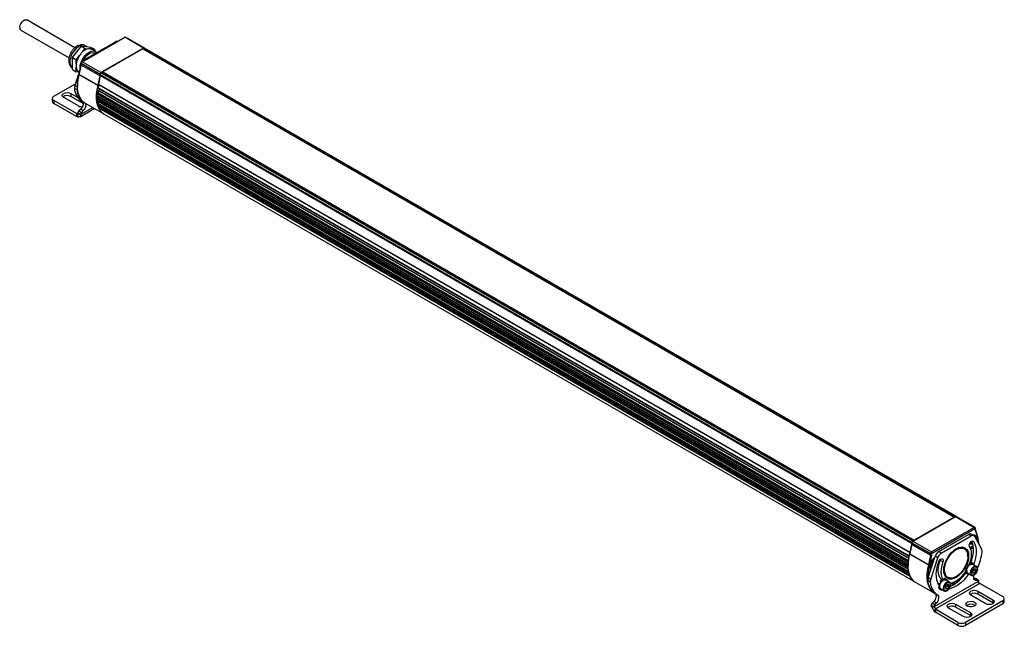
# Model space of a CAD drawing. Header units: millimetres. Extents: x 11 to 864, y 0 to 523.
# Tile 4 of 4: x 585 to 851, y 359 to 523. Entities that reach past the tile are written whole.
import ezdxf

# ---------------------------------------------------------------- set-up
doc = ezdxf.new("R2010")
doc.units = ezdxf.units.MM
doc.header["$LTSCALE"] = 2

msp = doc.modelspace()

# ---------------------------------------------------------------- linework, layer by layer
for p, q in [((599.53, 515.14), (586.54, 522.63)), ((584.94, 519.86), (597.93, 512.36)), ((601.51, 511.32), (613.04, 517.97)), ((610.42, 516.67), (602.36, 512.01)), ((610.42, 516.67), (610.6, 516.57)), ((618.09, 515.05), (613.04, 517.97)), ((618.27, 515.07), (613.21, 517.99)), ((598.85, 512.48), (600.08, 514.01)), ((600.08, 514.01), (601.3, 515.53)), ((601.3, 515.53), (602.33, 514.94)), ((601.3, 515.53), (602.53, 515.42)), ((601.41, 513.8), (602.33, 514.94)), ((602.8, 515.4), (602.33, 515.67)), ((602.33, 514.94), (603.24, 514.86)), ((602.53, 515.42), (603.75, 515.31)), ((603.75, 515.31), (604.78, 514.72)), ((603.86, 514.8), (604.78, 514.72)), ((605.14, 514.09), (604.08, 514.7)), ((604.78, 514.72), (604.78, 514.3)), ((605.05, 513.56), (604.89, 513.66)), ((618.09, 515.05), (606.57, 508.4)), ((617.88, 514.81), (607.1, 508.59)), ((617.88, 514.81), (837.09, 388.27)), ((618.16, 515.01), (617.97, 514.9)), ((617.97, 514.9), (837.17, 388.36)), ((618.13, 514.99), (618.09, 515.05)), ((618.16, 515.01), (837.37, 388.47)), ((837.54, 388.49), (618.34, 515.03)), ((598.85, 512.48), (599.88, 511.89)), ((598.85, 510.85), (598.85, 512.48)), ((598.85, 509.22), (598.85, 510.85)), ((599.88, 511.89), (600.79, 513.03)), ((599.88, 510.67), (599.88, 511.89)), ((601.27, 510.89), (601.27, 511.1)), ((606.32, 507.97), (601.27, 510.89)), ((601.27, 510.8), (601.27, 510.89)), ((606.32, 507.88), (601.27, 510.8)), ((601.34, 511.22), (601.51, 511.32)), ((606.57, 508.4), (601.51, 511.32)), ((602.36, 512.01), (602.54, 511.91)), ((598.85, 509.22), (599.88, 508.62)), ((600.96, 509.42), (599.49, 504.93)), ((599.88, 508.62), (599.88, 509.85)), ((600.68, 508.55), (599.88, 508.62)), ((600.58, 508.64), (600.69, 508.58)), ((601.22, 510.57), (600.67, 508.08)), ((600.67, 507.93), (601.22, 510.43)), ((600.67, 507.93), (600.67, 508.08)), ((601.22, 510.43), (601.22, 510.57)), ((606.28, 507.51), (601.22, 510.43)), ((606.61, 508.34), (606.57, 508.4)), ((606.83, 508.47), (606.64, 508.36)), ((606.64, 508.36), (825.84, 381.82)), ((606.83, 508.47), (826.04, 381.93)), ((826.1, 381.94), (606.9, 508.48)), ((606.94, 508.45), (607.1, 508.54)), ((607.1, 508.59), (826.3, 382.05)), ((607.1, 508.59), (607.1, 508.36)), ((600.65, 507.84), (600.64, 507.96)), ((605.7, 504.92), (600.65, 507.84)), ((605.73, 505.02), (600.67, 507.93)), ((606.28, 507.51), (605.73, 505.02)), ((606.39, 507.64), (605.87, 505.31)), ((606.28, 507.51), (606.36, 507.5)), ((606.32, 507.97), (606.32, 507.88)), ((606.39, 507.97), (606.32, 507.97)), ((606.39, 507.88), (606.32, 507.88)), ((606.39, 507.93), (825.59, 381.39)), ((606.39, 507.93), (606.39, 507.68)), ((606.39, 507.68), (825.59, 381.13)), ((606.39, 507.64), (825.59, 381.1)), ((593.81, 502.01), (599.64, 505.38)), ((598.38, 502.79), (600.33, 501.66)), ((598.38, 502.79), (598.38, 501.97)), ((599.4, 504.2), (600.11, 503.79)), ((599.49, 504.93), (600.2, 504.52)), ((600.2, 504.94), (600.2, 504.73)), ((600.21, 504.55), (600.2, 504.52)), ((605.68, 502.99), (605.46, 502.86)), ((605.46, 502.86), (824.66, 376.32)), ((605.54, 503.84), (824.74, 377.3)), ((605.56, 503.76), (824.76, 377.22)), ((605.62, 504.25), (824.82, 377.71)), ((605.68, 502.99), (824.69, 376.56)), ((605.84, 504.89), (605.7, 504.92)), ((605.7, 504.37), (824.9, 377.83)), ((605.87, 504.99), (605.73, 505.02)), ((605.74, 503.03), (605.82, 503.61)), ((605.87, 505.31), (825.08, 378.76)), ((605.87, 504.99), (605.92, 505.21)), ((605.9, 505.22), (825.1, 378.68)), ((593.39, 501.43), (593.39, 500.62)), ((599.94, 497.31), (593.81, 500.85)), ((593.81, 500.85), (593.81, 500.03)), ((600.53, 499.38), (596.5, 501.71)), ((601.73, 500.03), (598.38, 501.97)), ((601.4, 500.69), (601.94, 500.38)), ((602.28, 500.15), (607.33, 497.24)), ((605.35, 502.3), (824.55, 375.75)), ((605.35, 501.26), (824.55, 374.72)), ((605.37, 502.23), (824.57, 375.69)), ((605.38, 502.72), (824.58, 376.17)), ((605.38, 500.88), (824.58, 374.34)), ((605.4, 500.83), (824.6, 374.29)), ((605.68, 501.57), (605.43, 501.42)), ((605.43, 501.42), (824.61, 374.9)), ((605.68, 500.15), (605.62, 500.11)), ((605.62, 500.11), (824.75, 373.61)), ((605.69, 501.57), (605.68, 502.05)), ((605.68, 501.57), (824.6, 375.19)), ((605.68, 500.15), (824.74, 373.69)), ((605.86, 500.31), (605.8, 500.6)), ((599.94, 496.5), (593.81, 500.03)), ((600, 497.29), (600.34, 497.49)), ((600.35, 497.49), (601.05, 497.08)), ((600.35, 497.48), (601.05, 497.07)), ((601.08, 498.55), (600.61, 498.07)), ((600.61, 498.07), (601.31, 497.66)), ((600.92, 496.49), (604.77, 498.72)), ((601.05, 497.08), (604.33, 498.97)), ((601.08, 498.55), (601.79, 498.14)), ((601.79, 498.14), (601.31, 497.66)), ((605.54, 499.94), (824.74, 373.4)), ((605.62, 499.63), (824.82, 373.08)), ((605.64, 499.6), (824.85, 373.05)), ((605.9, 498.89), (825.1, 372.35)), ((605.92, 499.02), (825.09, 372.5)), ((599.94, 497.31), (599.94, 496.5)), ((600, 496.93), (600, 497.29)), ((600, 496.47), (600, 496.93)), ((600.13, 497.28), (600.28, 496.4)), ((600.59, 497.28), (601.08, 496.91)), ((607.4, 497.19), (826.61, 370.65)), ((825.91, 381.78), (837.44, 388.43)), ((837.37, 388.47), (837.17, 388.36)), ((837.44, 388.43), (842.49, 385.51)), ((842.67, 385.53), (837.61, 388.45)), ((837.09, 388.27), (826.3, 382.05)), ((837.09, 388.23), (837.09, 388.27)), ((842.49, 385.51), (830.97, 378.86)), ((831.15, 378.55), (842.67, 385.21)), ((832.88, 378.94), (840.94, 383.59)), ((833.58, 378.53), (841.65, 383.19)), ((841.65, 383.19), (840.94, 383.59)), ((842.4, 383.26), (841.69, 383.67)), ((842.51, 383.2), (842.31, 383.31)), ((842.67, 385.21), (842.49, 385.51)), ((842.53, 383.19), (842.51, 383.2)), ((842.74, 385.37), (842.74, 385.16)), ((842.74, 385.16), (842.74, 385.07)), ((842.78, 384.95), (842.79, 384.7)), ((843.33, 383.1), (842.78, 384.95)), ((842.79, 384.7), (843.34, 382.84)), ((843.33, 383.1), (843.34, 382.84)), ((825.62, 380.94), (825.07, 378.45)), ((825.07, 378.39), (825.62, 380.88)), ((825.59, 381.1), (825.08, 378.76)), ((825.59, 381.39), (825.59, 381.13)), ((825.62, 380.94), (825.62, 380.88)), ((825.62, 380.88), (830.68, 377.97)), ((825.67, 381.43), (825.67, 381.35)), ((825.67, 381.35), (830.72, 378.43)), ((825.67, 381.25), (825.67, 381.35)), ((825.67, 381.25), (830.72, 378.33)), ((826.04, 381.93), (825.84, 381.82)), ((825.84, 381.74), (825.91, 381.78)), ((825.91, 381.78), (830.97, 378.86)), ((826.3, 382.05), (826.3, 382)), ((841.37, 380.84), (841.26, 381.14)), ((841.96, 381.04), (841.37, 380.84)), ((841.4, 381.37), (841.96, 381.04)), ((842.03, 381.16), (841.96, 381.04)), ((842.28, 381.65), (842.06, 381.78)), ((842.61, 383.03), (844.52, 379.41)), ((843.1, 382.37), (843.08, 382.13)), ((843.36, 383.03), (843.37, 382.76)), ((824.9, 377.83), (824.92, 377.84)), ((825.04, 378.34), (825.05, 378.29)), ((825.05, 378.29), (830.1, 375.37)), ((825.07, 378.45), (825.07, 378.39)), ((825.07, 378.39), (830.13, 375.47)), ((825.12, 378.67), (825.11, 378.67)), ((830.68, 377.97), (830.13, 375.47)), ((830.48, 375.41), (831.03, 377.9)), ((830.68, 377.97), (831.03, 377.9)), ((830.72, 378.43), (831.07, 378.43)), ((830.72, 378.43), (830.72, 378.33)), ((830.72, 378.33), (831.07, 378.33)), ((830.97, 378.86), (831.15, 378.55)), ((831.07, 378.33), (831.07, 378.43)), ((833.58, 378.53), (832.88, 378.94)), ((839.83, 379.84), (839.26, 380.17)), ((840.78, 377.67), (840.78, 377.75)), ((824.6, 375.27), (824.6, 375.19)), ((830.01, 371.86), (831.91, 377.68)), ((830.1, 375.37), (830.45, 375.3)), ((830.13, 375.47), (830.48, 375.41)), ((830.72, 371.45), (832.62, 377.27)), ((831.31, 375.93), (831.37, 376)), ((831.31, 375.82), (831.31, 375.93)), ((832.62, 377.27), (831.91, 377.68)), ((833.31, 376.57), (833.39, 376.86)), ((834.02, 376.16), (833.31, 376.57)), ((833.37, 376.75), (833.36, 376.84)), ((840.63, 375.14), (840.79, 375.05)), ((840.78, 374.98), (840.63, 375.14)), ((841.21, 375.49), (841.05, 375.58)), ((841.24, 375.31), (841.21, 375.49)), ((841.41, 375.47), (841.44, 375.45)), ((841.45, 375.52), (841.5, 375.84)), ((841.51, 375.48), (841.45, 375.52)), ((841.5, 375.84), (841.66, 375.75)), ((841.66, 375.75), (841.62, 375.53)), ((842.07, 375.79), (841.91, 375.88)), ((841.97, 375.56), (842.07, 375.79)), ((842.1, 375.52), (842.23, 375.7)), ((843.07, 374.96), (842.12, 375.51)), ((842.23, 375.7), (842.39, 375.61)), ((842.39, 375.61), (842.26, 375.43)), ((830.62, 374.54), (830.82, 374.43)), ((840.14, 374.02), (840.3, 373.93)), ((840.14, 373.5), (840.4, 373.7)), ((840.3, 373.41), (840.14, 373.5)), ((840.3, 373.93), (840.48, 373.99)), ((840.48, 373.55), (840.3, 373.41)), ((840.48, 374.5), (840.32, 374.6)), ((840.32, 374.6), (840.53, 374.55)), ((840.32, 373.12), (840.48, 373.03)), ((840.4, 373.7), (840.46, 373.67)), ((840.46, 373.75), (840.43, 373.77)), ((840.62, 374.48), (840.48, 374.5)), ((840.48, 373.03), (840.62, 373.23)), ((840.53, 374.55), (840.63, 374.5)), ((840.65, 374.55), (840.58, 374.59)), ((840.63, 372.94), (840.72, 373.14)), ((840.79, 372.85), (840.63, 372.94)), ((840.74, 373.13), (841.7, 372.58)), ((840.77, 374.92), (840.85, 374.88)), ((840.88, 374.92), (840.78, 374.98)), ((840.79, 375.05), (840.89, 374.94)), ((840.88, 373.05), (840.79, 372.85)), ((841.7, 372.58), (841.74, 372.56)), ((842.05, 373.75), (842.49, 374.29)), ((842.05, 373.16), (842.05, 373.75)), ((842.05, 373.37), (842.49, 373.12)), ((842.49, 373.12), (842.05, 373.16)), ((842.37, 372.6), (842.46, 372.64)), ((842.47, 373.93), (842.44, 374.23)), ((842.47, 373.93), (842.93, 373.67)), ((842.49, 374.29), (842.93, 374.26)), ((842.93, 373.67), (842.49, 373.12)), ((842.93, 374.26), (842.93, 373.67)), ((843.07, 374.96), (843, 374.99)), ((826.68, 370.61), (831.73, 367.69)), ((830.63, 370.71), (829.92, 371.12)), ((830.72, 371.45), (830.01, 371.86)), ((831.57, 364), (843.66, 370.98)), ((844.01, 370.37), (831.93, 363.39)), ((832.83, 369.8), (832.99, 369.7)), ((832.99, 369.7), (833.16, 369.77)), ((833.16, 370.28), (833, 370.37)), ((833, 370.37), (833.22, 370.33)), ((833.31, 370.25), (833.16, 370.28)), ((833.22, 370.33), (833.32, 370.27)), ((833.34, 370.32), (833.27, 370.37)), ((833.32, 370.92), (833.48, 370.83)), ((833.46, 370.76), (833.32, 370.92)), ((833.56, 370.7), (833.46, 370.76)), ((833.46, 370.7), (833.53, 370.65)), ((833.48, 370.83), (833.58, 370.72)), ((833.89, 371.27), (833.74, 371.36)), ((833.93, 371.09), (833.89, 371.27)), ((833.97, 371.16), (833.91, 371.2)), ((834.09, 371.24), (834.13, 371.22)), ((834.13, 371.3), (834.18, 371.62)), ((834.2, 371.26), (834.13, 371.3)), ((834.18, 371.62), (834.34, 371.53)), ((834.34, 371.53), (834.31, 371.31)), ((834.76, 371.57), (834.6, 371.66)), ((834.66, 371.34), (834.76, 371.57)), ((834.69, 372.25), (835.26, 371.92)), ((834.74, 369.52), (835.18, 370.07)), ((834.78, 371.3), (834.91, 371.48)), ((835.76, 370.74), (834.81, 371.29)), ((834.91, 371.48), (835.07, 371.39)), ((835.07, 371.39), (834.94, 371.21)), ((835.16, 369.71), (835.13, 370.01)), ((835.18, 370.07), (835.62, 370.03)), ((835.62, 370.03), (835.62, 369.44)), ((835.76, 370.74), (835.68, 370.77)), ((836.41, 370.03), (836.22, 370.52)), ((837.01, 370.26), (836.41, 370.03)), ((836.47, 370.57), (837.01, 370.26)), ((837.34, 370.9), (837.01, 370.26)), ((837.55, 372.15), (837.62, 372.19)), ((842.31, 371.62), (842.69, 371.67)), ((842.92, 371.19), (842.34, 371.53)), ((843.4, 371.26), (842.69, 371.67)), ((843.54, 371.24), (842.84, 371.65)), ((842.92, 371.19), (843.4, 371.26)), ((844.07, 370.34), (850.2, 366.8)), ((831.92, 367.61), (832.63, 367.2)), ((832.83, 369.28), (833.09, 369.48)), ((832.99, 369.19), (832.83, 369.28)), ((833.16, 369.33), (832.99, 369.19)), ((833, 368.9), (833.16, 368.81)), ((833.09, 369.48), (833.15, 369.45)), ((833.15, 369.52), (833.11, 369.54)), ((833.16, 368.81), (833.31, 369.01)), ((833.32, 368.72), (833.41, 368.92)), ((833.48, 368.62), (833.32, 368.72)), ((833.43, 368.91), (834.39, 368.35)), ((833.57, 368.83), (833.48, 368.62)), ((834.39, 368.35), (834.43, 368.33)), ((834.74, 368.93), (834.74, 369.52)), ((834.74, 369.15), (835.18, 368.89)), ((835.18, 368.89), (834.74, 368.93)), ((835.05, 368.38), (835.15, 368.42)), ((835.16, 369.71), (835.62, 369.44)), ((835.62, 369.44), (835.18, 368.89)), ((845.63, 364.87), (841.6, 367.19)), ((843.47, 368.28), (847.51, 365.95)), ((843.47, 368.28), (843.47, 367.46)), ((847.51, 365.13), (843.47, 367.46)), ((831.12, 364.99), (831.6, 365.47)), ((831.83, 364.58), (831.12, 364.99)), ((832.31, 365.07), (831.6, 365.47)), ((831.83, 364.58), (832.31, 365.07)), ((837.43, 364.79), (841.46, 362.46)), ((837.43, 364.79), (837.43, 363.97)), ((850.2, 365.64), (840.12, 359.82)), ((850.2, 364.82), (840.12, 359.01)), ((847.51, 365.95), (847.51, 365.13)), ((847.69, 365), (847.51, 365.13)), ((850.2, 365.64), (850.2, 364.82)), ((850.61, 365.41), (850.61, 366.22)), ((830.86, 364.41), (831.57, 364)), ((831.57, 364), (830.86, 364.41)), ((831.6, 363.96), (830.91, 364.22)), ((831.91, 363.48), (831.76, 362.77)), ((831.93, 363.39), (831.93, 363.03)), ((831.93, 363.03), (831.93, 362.58)), ((838.1, 359.82), (831.98, 363.36)), ((831.98, 363.36), (831.98, 362.54)), ((838.1, 359.01), (831.98, 362.54)), ((839.59, 361.38), (835.56, 363.7)), ((841.46, 361.64), (837.43, 363.97)), ((841.46, 362.46), (841.46, 361.64)), ((838.1, 359.82), (838.1, 359.01)), ((840.12, 359.82), (840.12, 359.01)), ((841.64, 361.51), (841.46, 361.64))]:
    msp.add_line(p, q)
at = {"flags": 128}
for points in [[(584.61, 520.59), (584.68, 521.08), (584.88, 521.58), (585.18, 522.05), (585.55, 522.42), (585.94, 522.64), (586.31, 522.7), (586.54, 522.63)], [(602.33, 515.67), (602.06, 515.79), (601.56, 515.83), (601.02, 515.7), (600.45, 515.41), (599.89, 514.98), (599.37, 514.41), (598.91, 513.76), (598.55, 513.04), (598.29, 512.31), (598.16, 511.6), (598.16, 510.94), (598.29, 510.38), (598.55, 509.94), (598.86, 509.67)], [(600.93, 509.28), (600.91, 509.63), (600.97, 510.3), (601.16, 511.01), (601.45, 511.72), (601.84, 512.4), (602.31, 513.01), (602.84, 513.53), (603.39, 513.92), (603.94, 514.16), (604.46, 514.25), (604.93, 514.18), (605.32, 513.96), (605.47, 513.81)], [(601.61, 511.38), (601.84, 511.84), (602.25, 512.47), (602.73, 513.01), (603.25, 513.43), (603.78, 513.7), (604.29, 513.8), (604.74, 513.73), (604.89, 513.66)], [(603.86, 514.8), (604.03, 514.73), (604.08, 514.7)], [(602.28, 500.15), (601.96, 500.36), (601.38, 500.9), (600.91, 501.58), (600.56, 502.39), (600.32, 503.32), (600.21, 504.35), (600.23, 505.46), (600.38, 506.63), (600.65, 507.84)], [(596.5, 501.71), (596.21, 501.95), (596.11, 502.25), (596.21, 502.54), (596.5, 502.79), (596.93, 502.95), (597.44, 503.01), (597.95, 502.95), (598.38, 502.79)], [(605.7, 504.92), (605.43, 503.71), (605.29, 502.54), (605.27, 501.43), (605.38, 500.4), (605.61, 499.47), (605.97, 498.66), (606.44, 497.98), (607.02, 497.44), (607.33, 497.24)], [(605.46, 502.85), (605.57, 503.69), (605.84, 504.89)], [(605.97, 505.18), (605.98, 505.17), (606.02, 505.09), (606.04, 504.97), (606.02, 504.84), (605.97, 504.7), (605.9, 504.57), (605.81, 504.46), (605.7, 504.37)], [(601.45, 500.66), (601.59, 500.53), (601.69, 500.32), (601.73, 500.06), (601.71, 499.76), (601.63, 499.44), (601.49, 499.11), (601.31, 498.81), (601.08, 498.55)], [(602.27, 500.16), (602.3, 500.12), (602.4, 499.91), (602.44, 499.65), (602.42, 499.35), (602.34, 499.03), (602.2, 498.71), (602.01, 498.4), (601.79, 498.14)], [(605.41, 501.41), (605.41, 501.43), (605.41, 502.21)], [(605.58, 500.08), (605.52, 500.42), (605.46, 500.8)], [(605.93, 499.03), (605.75, 499.5), (605.73, 499.54)], [(842.31, 383.31), (842.55, 383.29), (842.85, 383.12), (843.03, 382.81), (843.1, 382.37)], [(842.51, 383.2), (842.48, 383.22), (842.44, 383.24)], [(826.12, 381.9), (826.12, 381.91), (826.11, 381.93), (826.1, 381.94), (826.09, 381.94), (826.07, 381.94), (826.05, 381.94), (826.04, 381.93)], [(841.21, 380.32), (841.14, 380.54), (841.15, 380.82), (841.26, 381.14), (841.44, 381.42), (841.67, 381.65), (841.91, 381.77), (842.13, 381.77), (842.28, 381.65)], [(841.59, 375.87), (841.86, 376.64), (842.13, 377.71), (842.27, 378.75), (842.29, 379.72), (842.18, 380.61), (841.94, 381.4), (841.79, 381.72)], [(842.28, 381.65), (842.65, 380.99), (842.89, 380.2), (843, 379.31), (842.98, 378.34), (842.84, 377.3), (842.57, 376.23), (842.36, 375.62)], [(843.24, 381.83), (843.25, 381.85), (843.31, 382.37)], [(826.68, 370.61), (826.36, 370.82), (825.78, 371.35), (825.31, 372.04), (824.96, 372.85), (824.72, 373.78), (824.61, 374.81), (824.63, 375.91), (824.78, 377.08), (825.05, 378.29)], [(825.08, 378.76), (825.07, 378.75), (825.07, 378.73), (825.07, 378.72), (825.08, 378.71), (825.08, 378.7), (825.09, 378.69), (825.1, 378.68), (825.11, 378.67)], [(834.26, 373.9), (834.32, 374.7), (834.51, 375.53), (834.82, 376.38), (835.24, 377.21), (835.75, 377.99), (836.33, 378.68), (836.96, 379.27), (837.62, 379.72), (838.27, 380.02), (838.9, 380.17), (839.48, 380.14), (839.99, 379.96), (840.41, 379.61), (840.72, 379.12), (840.91, 378.5), (840.97, 377.78), (840.91, 376.99), (840.72, 376.15), (840.41, 375.3), (839.99, 374.47), (839.48, 373.69), (838.9, 373), (838.27, 372.42), (837.62, 371.96), (836.96, 371.66), (836.33, 371.52), (835.75, 371.54), (835.24, 371.73), (834.82, 372.07), (834.51, 372.57), (834.32, 373.18), (834.26, 373.9)], [(840.78, 377.75), (840.72, 378.44), (840.53, 379.04), (840.23, 379.51), (839.83, 379.84), (839.34, 380.03), (838.78, 380.05), (838.18, 379.91), (837.54, 379.62), (836.91, 379.18), (836.31, 378.62), (835.75, 377.95), (835.26, 377.2), (834.85, 376.41), (834.56, 375.59), (834.37, 374.78), (834.31, 374.02), (834.37, 373.32), (834.56, 372.73), (834.85, 372.25), (835.26, 371.92), (835.75, 371.74), (836.31, 371.72), (836.91, 371.85), (837.54, 372.15), (837.55, 372.15)], [(840.78, 377.67), (840.72, 376.9), (840.52, 376.08), (840.21, 375.25), (839.8, 374.45), (839.29, 373.71), (838.71, 373.05), (838.09, 372.51), (837.46, 372.1), (836.82, 371.85), (836.22, 371.76), (835.68, 371.83), (835.21, 372.08), (834.85, 372.47), (834.6, 373.01), (834.47, 373.65), (834.47, 374.39), (834.6, 375.19), (834.85, 376.02), (835.21, 376.84), (835.68, 377.61), (836.22, 378.32), (836.82, 378.92), (837.46, 379.4), (838.09, 379.73), (838.71, 379.9), (839.29, 379.91), (839.8, 379.75), (840.21, 379.43), (840.52, 378.96), (840.72, 378.37), (840.78, 377.67)], [(839.83, 379.84), (839.7, 380.02), (839.61, 380.11)], [(841.2, 375.49), (841.21, 375.52), (841.52, 376.45), (841.71, 377.37), (841.77, 378.24), (841.71, 379.04), (841.52, 379.74), (841.21, 380.32)], [(824.55, 375.75), (824.55, 375.73), (824.55, 375.72), (824.56, 375.7), (824.57, 375.69), (824.59, 375.69), (824.6, 375.69), (824.61, 375.69)], [(824.74, 377.3), (824.74, 377.28), (824.74, 377.25), (824.74, 377.24), (824.76, 377.22), (824.77, 377.21), (824.79, 377.21), (824.79, 377.21)], [(830.1, 375.37), (829.83, 374.17), (829.69, 373), (829.67, 371.89), (829.78, 370.86), (830.01, 369.93), (830.37, 369.12), (830.84, 368.44), (831.42, 367.9), (832.03, 367.54)], [(831.82, 377.38), (831.62, 377.23), (831.22, 376.82), (830.89, 376.32), (830.65, 375.78), (830.52, 375.23), (830.52, 374.74), (830.65, 374.34), (830.77, 374.18)], [(830.92, 374.64), (830.79, 374.87), (830.74, 375.27)], [(832.92, 370.08), (832.66, 370.52), (832.39, 371.27), (832.25, 372.14), (832.23, 373.1), (832.35, 374.12), (832.59, 375.18), (832.95, 376.26)], [(832.87, 376.06), (832.85, 375.99), (832.73, 375.67)], [(833.71, 371.34), (833.31, 371.77), (833, 372.36), (832.82, 373.06), (832.75, 373.85), (832.82, 374.72), (833, 375.64), (833.31, 376.57)], [(832.95, 376.26), (833.11, 376.56), (833.32, 376.81), (833.56, 376.97), (833.79, 377.01), (833.97, 376.93), (834.08, 376.74), (834.1, 376.47), (834.02, 376.16)], [(834.02, 376.16), (833.71, 375.23), (833.52, 374.31), (833.46, 373.44), (833.52, 372.65), (833.71, 371.95), (834.02, 371.37), (834.1, 371.25)], [(840.46, 373.76), (840.52, 374.2), (840.71, 374.66), (841, 375.07), (841.34, 375.38), (841.7, 375.55), (842.02, 375.55), (842.12, 375.51)], [(830.55, 374.73), (830.69, 374.53), (830.83, 374.42)], [(840.92, 372.83), (840.4, 372.12), (839.65, 371.26), (838.86, 370.5), (838.03, 369.88), (837.2, 369.39), (836.37, 369.07), (835.68, 368.91)], [(835.94, 370.49), (836.19, 370.51), (836.89, 370.7), (837.62, 371.04), (838.34, 371.53), (839.04, 372.15), (839.69, 372.89), (840.29, 373.71), (840.48, 374.03)], [(843, 374.99), (842.97, 375), (842.65, 375), (842.3, 374.83), (841.95, 374.52), (841.67, 374.11), (841.48, 373.65), (841.41, 373.21)], [(841.63, 373.21), (841.69, 373.63), (841.88, 374.06), (842.16, 374.44), (842.49, 374.71), (842.82, 374.82), (843.1, 374.77), (843.29, 374.55), (843.36, 374.21), (843.29, 373.78), (843.1, 373.35), (842.82, 372.97), (842.49, 372.71), (842.16, 372.59), (841.88, 372.64), (841.69, 372.86), (841.63, 373.21)], [(842.44, 372.64), (842.42, 372.59), (842.31, 372.27), (842.27, 371.96), (842.29, 371.68), (842.38, 371.45), (842.52, 371.29), (842.7, 371.2), (842.92, 371.19)], [(833.15, 369.54), (833.21, 369.98), (833.4, 370.44), (833.68, 370.85), (834.03, 371.16), (834.38, 371.33), (834.7, 371.33), (834.81, 371.29)], [(835.68, 370.77), (835.66, 370.78), (835.34, 370.78), (834.98, 370.61), (834.64, 370.3), (834.35, 369.89), (834.17, 369.43), (834.1, 368.98)], [(834.31, 368.98), (834.38, 369.41), (834.57, 369.84), (834.85, 370.22), (835.18, 370.48), (835.51, 370.6), (835.79, 370.55), (835.98, 370.33), (836.05, 369.98), (835.98, 369.56), (835.79, 369.13), (835.51, 368.75), (835.18, 368.48), (834.85, 368.37), (834.57, 368.42), (834.38, 368.64), (834.31, 368.98)], [(834.91, 371.98), (835.04, 371.95), (835.26, 371.92)], [(837.88, 371.21), (837.83, 370.97), (837.67, 370.53)], [(838.12, 371.37), (838.06, 371.05), (837.98, 370.76)], [(838.27, 371.01), (838.28, 371.04), (838.34, 371.57)], [(843.4, 371.26), (843.46, 371.26), (843.51, 371.25), (843.55, 371.23), (843.59, 371.2), (843.62, 371.16), (843.64, 371.11), (843.66, 371.05), (843.66, 370.98)], [(831.6, 365.47), (831.82, 365.74), (832.01, 366.04), (832.15, 366.36), (832.23, 366.68), (832.25, 366.99), (832.21, 367.25), (832.11, 367.46), (831.97, 367.58)], [(832.31, 365.07), (832.53, 365.33), (832.72, 365.63), (832.85, 365.95), (832.94, 366.28), (832.96, 366.58), (832.92, 366.84), (832.81, 367.05), (832.66, 367.19)], [(841.6, 367.19), (841.31, 367.44), (841.21, 367.73), (841.31, 368.03), (841.6, 368.28), (842.03, 368.44), (842.54, 368.5), (843.05, 368.44), (843.47, 368.28)], [(835.56, 363.7), (835.27, 363.95), (835.17, 364.24), (835.27, 364.54), (835.56, 364.79), (835.99, 364.95), (836.49, 365.01), (837, 364.95), (837.43, 364.79)], [(842.56, 365.31), (842.83, 365.08), (842.95, 364.81), (842.88, 364.53), (842.64, 364.28), (842.27, 364.1), (841.81, 364.02), (841.32, 364.03), (840.87, 364.14), (840.53, 364.34), (840.33, 364.6), (840.31, 364.88), (840.46, 365.15), (840.78, 365.36), (841.2, 365.5), (841.68, 365.54), (842.16, 365.47), (842.56, 365.31)], [(847.51, 365.95), (847.79, 365.7), (847.89, 365.41), (847.79, 365.11), (847.51, 364.87), (847.08, 364.7), (846.57, 364.64), (846.06, 364.7), (845.63, 364.87)], [(841.46, 362.46), (841.75, 362.21), (841.85, 361.92), (841.75, 361.62), (841.46, 361.38), (841.03, 361.21), (840.52, 361.15), (840.02, 361.21), (839.59, 361.38)]]:
    msp.add_lwpolyline(points, dxfattribs=at)
for centre, radius, start, end in [((585.37, 520.49), 0.762, 172.4814, 236.2064), ((610.9, 515.95), 0.86, 82.4488, 123.3655), ((613.14, 517.83), 0.176, 65.6929, 125.6176), ((605.48, 509.9), 5.64, 136.2327, 146.1781), ((603.86, 511.67), 3.24, 100.9018, 139.0928), ((603.43, 513.45), 1.42, 72.3774, 97.4036), ((618.07, 514.74), 0.192, 122.6697, 159.5879), ((618.19, 514.93), 0.155, 45.6956, 129.1339), ((618.27, 514.87), 0.176, 65.6929, 125.6176), ((605.33, 509.91), 5.51, 145.4623, 172.1264), ((599.26, 511.01), 2, 347.2123, 359.5998), ((599.55, 510.81), 1.72, 347.2123, 359.5998), ((601.8, 510.87), 0.538, 122.6055, 177.3945), ((601.42, 511.09), 0.154, 122.6055, 177.3945), ((603.44, 510.26), 2.06, 121.5906, 143.9725), ((603.14, 510.26), 3.29, 172.8754, 187.1246), ((601.47, 509.97), 1.6, 184.2144, 235.9069), ((598.28, 508.6), 2.44, 344.7822, 347.5397), ((606.86, 507.95), 0.538, 122.6055, 177.3945), ((606.93, 507.91), 0.538, 122.6055, 177.3945), ((606.87, 508.42), 0.0629, 65.6929, 125.6176), ((611.73, 504.83), 11.53, 164.2383, 179.4795), ((598.63, 508.39), 2.09, 344.7822, 347.5397), ((604.6, 507.89), 1.72, 347.2123, 359.5998), ((606.22, 507.68), 0.172, 347.2123, 359.5998), ((601.11, 504.36), 1.72, 160.6023, 185.4454), ((603.89, 504.44), 4.5, 183.0399, 236.8659), ((601.82, 503.95), 1.72, 160.6023, 185.4454), ((604.71, 504.06), 4.61, 183.3845, 231.6949), ((605.57, 502.7), 0.195, 122.8406, 173.4253), ((605.6, 503.82), 0.0735, 159.692, 231.6635), ((618.51, 501.38), 13.21, 167.427, 169.2406), ((605.81, 504.21), 0.198, 124.6906, 167.3486), ((605.26, 503.65), 0.786, 303, 348.6509), ((603.68, 505.47), 2.09, 344.7822, 347.5397), ((603.69, 505.47), 2.23, 344.7822, 347.5397), ((605.94, 505.28), 0.0759, 158.7056, 230.743), ((594.11, 500.69), 0.717, 185.6948, 245.6253), ((594.03, 501.43), 0.622, 110.7834, 249.2166), ((597.45, 500.33), 1.88, 60.5043, 126.871), ((605.41, 502.29), 0.0632, 168.9907, 234.92), ((616.02, 501.73), 10.69, 174.6836, 176.9402), ((605.54, 501.26), 0.19, 122.401, 179.6946), ((613.55, 501.73), 8.22, 183.2284, 185.9182), ((605.43, 500.88), 0.0569, 181.2912, 236.3211), ((605.72, 499.96), 0.182, 121.4968, 186.5176), ((605.27, 502.21), 0.767, 302.7474, 335.1177), ((605.27, 500.8), 0.772, 302.8076, 337.2302), ((601.24, 497.43), 0.895, 134.9757, 176.5282), ((601.45, 501.16), 2, 242.6268, 271.6726), ((601.95, 497.02), 0.895, 134.9757, 176.5282), ((611.46, 501.38), 6.1, 193.6502, 196.6869), ((605.67, 499.64), 0.0496, 193.9007, 238.5468), ((606.04, 498.93), 0.147, 144.0817, 196.6614), ((609.3, 500.39), 3.71, 203.7579, 239.2877), ((605.3, 499.42), 0.738, 327.3361, 356.2603), ((600.2, 497.77), 0.527, 240.1361, 247.3111), ((600.2, 496.95), 0.527, 240.1361, 247.3111), ((837.47, 388.35), 0.155, 45.6978, 129.1337), ((837.54, 388.29), 0.176, 65.6929, 125.6176), ((837.28, 388.19), 0.196, 122.945, 170.3743), ((841.38, 382.99), 0.748, 65.4239, 125.8865), ((842.06, 382.69), 0.643, 31.8461, 130.1546), ((842.47, 382.53), 0.855, 349.2829, 105.6523), ((842.59, 385.39), 0.153, 350.786, 129.2033), ((842.7, 385.17), 0.0437, 350.786, 129.2033), ((843.87, 385.26), 1.13, 179.3902, 195.8067), ((844.06, 385.05), 1.31, 179.3902, 195.8067), ((844.13, 383.33), 0.831, 196.4435, 201.5498), ((826.13, 381.36), 0.538, 122.6055, 177.3945), ((825.42, 381.14), 0.172, 347.2123, 359.5998), ((823.83, 381.35), 1.83, 347.2123, 359.5998), ((823.95, 381.26), 1.72, 347.2123, 359.5998), ((826.2, 381.32), 0.538, 122.6055, 177.3945), ((826.05, 381.41), 0.384, 122.6055, 177.3945), ((841.14, 381.54), 1.36, 276.6905, 319.3131), ((840.82, 381.78), 1.96, 288.4732, 315.6109), ((844.27, 383.11), 0.969, 196.4435, 201.5498), ((836.81, 380.58), 6.99, 1.6068, 20.4452), ((837.1, 380.41), 6.7, 3.4021, 20.547), ((836.31, 375.16), 11.71, 164.2384, 179.4796), ((825.02, 377.67), 0.198, 124.6906, 167.3486), ((822.89, 378.93), 2.23, 344.7823, 347.5397), ((823.03, 378.84), 2.09, 344.7823, 347.5397), ((829.01, 378.35), 1.72, 347.2123, 359.5998), ((831.26, 378.4), 0.538, 122.6055, 177.3945), ((829.07, 378.35), 2, 347.2123, 359.5998), ((831.23, 378.42), 0.154, 122.6055, 177.3945), ((834.14, 376.98), 2.33, 122.7906, 162.6205), ((834.84, 376.57), 2.33, 122.7906, 162.6205), ((840.99, 381.49), 1.83, 286.8906, 313.6248), ((830.27, 380.53), 14.44, 335.3159, 353.0443), ((843.51, 378.95), 1.11, 351.3935, 24.8258), ((835.23, 375.18), 10.69, 174.6836, 176.9402), ((824.77, 376.15), 0.197, 125.7447, 173.2481), ((837.72, 374.83), 13.21, 167.427, 169.2406), ((841.31, 372.21), 11.29, 164.145, 181.5981), ((828.09, 375.92), 2.09, 344.7823, 347.5397), ((828.09, 375.94), 2.44, 344.7823, 347.5397), ((833.11, 375.13), 2.38, 126.1062, 176.6585), ((830.12, 376.83), 3.26, 315.0638, 328.0149), ((830.25, 376.78), 2.91, 321.4379, 357.1296), ((842.57, 373.73), 2.4, 129.3264, 143.7726), ((842.72, 373.64), 2.4, 129.3264, 143.7726), ((841.8, 374.48), 1.06, 111.8416, 122.6611), ((841.37, 375.53), 0.0731, 296.8747, 351.331), ((841.78, 375.09), 0.801, 80.6015, 110.7027), ((841.94, 375), 0.801, 80.6015, 110.7027), ((841.78, 375.1), 0.79, 11.2746, 39.4992), ((824.74, 374.72), 0.19, 132.1971, 179.8069), ((832.75, 375.18), 8.22, 183.2284, 185.9182), ((824.63, 374.34), 0.0508, 178.7631, 293.8959), ((824.91, 373.42), 0.17, 142.9916, 187.6461), ((830.66, 374.83), 6.1, 193.6502, 196.6869), ((824.87, 373.1), 0.0491, 194.7411, 294.8862), ((825.22, 372.39), 0.127, 152.7453, 199.0852), ((831.43, 374.99), 0.922, 176.6057, 229.1558), ((832.13, 378.31), 9.54, 294.1426, 328.0321), ((842.51, 373.63), 2.4, 156.2274, 170.6724), ((840.94, 373.63), 0.802, 189.2928, 219.3888), ((842.67, 373.54), 2.4, 156.2274, 170.6724), ((841.1, 373.54), 0.802, 189.2928, 219.3888), ((840.35, 373.76), 0.0731, 308.6699, 3.1241), ((841.47, 373.92), 1.06, 177.3348, 188.1543), ((841.1, 373.67), 0.647, 172.0769, 236.6109), ((840.53, 374.61), 0.0533, 273.9521, 342.2311), ((842.48, 373.72), 2.09, 144.7726, 155.2274), ((840.73, 374.96), 0.0533, 317.7717, 26.042), ((840.92, 373.62), 0.79, 260.4917, 288.7326), ((842.05, 373.12), 0.647, 172.0769, 236.6109), ((828.5, 373.84), 3.71, 203.7579, 239.2877), ((831.63, 371.29), 1.72, 160.6023, 185.4454), ((834.41, 371.36), 4.5, 183.0399, 236.8659), ((832.34, 370.88), 1.72, 160.6023, 185.4454), ((835.12, 370.95), 4.5, 183.0399, 236.8659), ((835.2, 369.41), 2.4, 156.2274, 170.6724), ((835.36, 369.32), 2.4, 156.2274, 170.6724), ((833.21, 370.39), 0.0533, 273.9521, 342.2311), ((835.16, 369.49), 2.09, 144.7726, 155.2274), ((835.25, 369.51), 2.4, 129.3264, 143.7726), ((833.42, 370.73), 0.0533, 317.7717, 26.042), ((835.41, 369.42), 2.4, 129.3264, 143.7726), ((834.49, 370.26), 1.06, 111.8416, 122.6611), ((834.06, 371.31), 0.0731, 296.8747, 351.331), ((834.47, 370.87), 0.801, 80.6015, 110.7027), ((834.63, 370.78), 0.801, 80.6015, 110.7027), ((834.46, 370.88), 0.79, 11.2746, 39.4992), ((842.73, 371.45), 0.219, 61.1646, 99.7594), ((843.81, 369.88), 0.527, 60.1361, 67.3111), ((833.62, 369.41), 0.802, 189.2928, 219.3888), ((833.78, 369.32), 0.802, 189.2928, 219.3888), ((833.04, 369.54), 0.0731, 308.6699, 3.1241), ((834.16, 369.69), 1.06, 177.3348, 188.1543), ((833.79, 369.45), 0.647, 172.0769, 236.6109), ((833.61, 369.4), 0.79, 260.4917, 288.7326), ((834.74, 368.89), 0.647, 172.0769, 236.6109), ((842.55, 365.82), 1.88, 60.5043, 126.871), ((831.76, 364.36), 0.895, 134.9757, 176.5282), ((832.46, 363.95), 0.895, 134.9757, 176.5282), ((841.62, 362.92), 1.83, 52.2674, 127.7326), ((849.98, 366.22), 0.622, 290.7834, 69.2166), ((849.9, 365.48), 0.717, 294.3747, 354.3052), ((832.19, 363.72), 0.417, 231.79, 240.1711), ((832.19, 362.91), 0.417, 231.79, 240.1711), ((836.5, 362.33), 1.88, 60.5043, 126.871), ((839.11, 361.77), 2.19, 242.6097, 297.3903), ((839.11, 360.95), 2.19, 242.6097, 297.3903)]:
    msp.add_arc(centre, radius, start, end)
msp.add_ellipse((832.53, 364.06), major_axis=(1.6, -0.7), ratio=0.699858, start_param=3.434331, end_param=3.439834)
for points, knots in [([(602.32, 515.65), (602.25, 515.7), (602.04, 515.84), (601.6, 515.93), (601.07, 515.92), (600.53, 515.78), (599.98, 515.51), (599.45, 515.1), (598.95, 514.58), (598.53, 513.97), (598.19, 513.31), (597.95, 512.61), (597.84, 511.9), (597.86, 511.24), (598, 510.66), (598.27, 510.19), (598.56, 509.85), (598.8, 509.73), (598.88, 509.68)], [0, 0, 0, 0, 0.027872, 0.088597, 0.148571, 0.210857, 0.277328, 0.347564, 0.419137, 0.490551, 0.562001, 0.634057, 0.707386, 0.7827, 0.847879, 0.909082, 0.967935, 1, 1, 1, 1]), ([(600.36, 497.45), (600.36, 497.45), (600.35, 497.46), (600.35, 497.47), (600.35, 497.48), (600.35, 497.48)], [0, 0, 0, 0, 0.082015, 0.54198, 1, 1, 1, 1]), ([(600.36, 497.45), (600.4, 497.42), (600.47, 497.37), (600.55, 497.31), (600.59, 497.28)], [0, 0, 0, 0, 0.498308, 1, 1, 1, 1]), ([(600, 497.29), (600, 497.28), (600.01, 497.28), (600.03, 497.28), (600.04, 497.28), (600.09, 497.28), (600.11, 497.28), (600.13, 497.28)], [0, 0, 0, 0, 0.25, 0.25, 0.5, 0.5, 1, 1, 1, 1]), ([(600.28, 496.4), (600.26, 496.4), (600.21, 496.4), (600.13, 496.42), (600.1, 496.43), (600.05, 496.45), (600.02, 496.46), (600, 496.47)], [0, 0, 0, 0, 0.5, 0.5, 0.75, 0.75, 1, 1, 1, 1]), ([(600.13, 497.28), (600.15, 497.29), (600.18, 497.29), (600.24, 497.3), (600.3, 497.32), (600.38, 497.34), (600.42, 497.36), (600.45, 497.38), (600.45, 497.39), (600.45, 497.39)], [0, 0, 0, 0, 0.12844, 0.248386, 0.361257, 0.583654, 0.792381, 0.895144, 1, 1, 1, 1]), ([(601.08, 496.91), (601.08, 496.89), (601.09, 496.87), (601.1, 496.83), (601.1, 496.79), (601.1, 496.75), (601.09, 496.71), (601.08, 496.67), (601.06, 496.63), (601.04, 496.6), (601.01, 496.56), (600.98, 496.53), (600.93, 496.5), (600.86, 496.46), (600.76, 496.43), (600.65, 496.41), (600.54, 496.4), (600.41, 496.39), (600.32, 496.4), (600.28, 496.4)], [0, 0, 0, 0, 0.043742, 0.087626, 0.131731, 0.176132, 0.220902, 0.266115, 0.311841, 0.358148, 0.405101, 0.452763, 0.501195, 0.588111, 0.673001, 0.756234, 0.838203, 0.919317, 1, 1, 1, 1]), ([(601.05, 497.07), (601.05, 497.05), (601.05, 497.03), (601.06, 496.99), (601.06, 496.98), (601.07, 496.93), (601.07, 496.91), (601.08, 496.91)], [0, 0, 0, 0, 0.25, 0.25, 0.5, 0.5, 1, 1, 1, 1]), ([(842.91, 382.47), (842.91, 382.5), (842.91, 382.67), (842.8, 382.91), (842.66, 383.13), (842.54, 383.17), (842.52, 383.18)], [0, 0, 0, 0, 0.106169, 0.5332375, 0.9378712, 1, 1, 1, 1]), ([(841.32, 380.1), (841.39, 380.11), (841.58, 380.14), (841.85, 380.31), (842.04, 380.47), (842.11, 380.54)], [0, 0, 0, 0, 0.236516, 0.705495, 1, 1, 1, 1]), ([(832.7, 375.54), (832.76, 375.64), (832.88, 375.88), (832.93, 376.13), (832.96, 376.28)], [0, 0, 0, 0, 0.42428, 1, 1, 1, 1]), ([(841.75, 372.57), (841.78, 372.55), (841.88, 372.48), (842.1, 372.49), (842.29, 372.57), (842.37, 372.6)], [0, 0, 0, 0, 0.136755, 0.630246, 1, 1, 1, 1]), ([(842.03, 373.38), (842.09, 373.5), (842.15, 373.59), (842.28, 373.76), (842.36, 373.84), (842.47, 373.93)], [0, 0, 0, 0, 0.5, 0.5, 1, 1, 1, 1]), ([(842.46, 372.64), (842.52, 372.68), (842.69, 372.79), (842.96, 373.06), (843.21, 373.46), (843.37, 373.89), (843.43, 374.23), (843.39, 374.38), (843.38, 374.41)], [0, 0, 0, 0, 0.109485, 0.316552, 0.523534, 0.730983, 0.940215, 1, 1, 1, 1]), ([(843.38, 374.41), (843.37, 374.5), (843.34, 374.7), (843.19, 374.91), (843.03, 374.96), (842.98, 374.98)], [0, 0, 0, 0, 0.336588, 0.740334, 1, 1, 1, 1]), ([(835.15, 368.42), (835.21, 368.45), (835.38, 368.56), (835.65, 368.84), (835.9, 369.24), (836.05, 369.67), (836.11, 370.01), (836.07, 370.16), (836.07, 370.19)], [0, 0, 0, 0, 0.109485, 0.316552, 0.523534, 0.730983, 0.940215, 1, 1, 1, 1]), ([(836.07, 370.19), (836.05, 370.28), (836.02, 370.48), (835.87, 370.69), (835.72, 370.74), (835.66, 370.76)], [0, 0, 0, 0, 0.336588, 0.740334, 1, 1, 1, 1]), ([(837.77, 370.67), (837.78, 370.7), (837.87, 370.89), (837.94, 371.11), (837.94, 371.28), (837.94, 371.3)], [0, 0, 0, 0, 0.143444, 0.898524, 1, 1, 1, 1]), ([(843.88, 370.39), (843.86, 370.39), (843.82, 370.39), (843.77, 370.4), (843.7, 370.43), (843.63, 370.47), (843.57, 370.55), (843.55, 370.65), (843.56, 370.74), (843.59, 370.82), (843.62, 370.87), (843.63, 370.89)], [0, 0, 0, 0, 0.08088, 0.156412, 0.227488, 0.367535, 0.498973, 0.629148, 0.771217, 0.880175, 1, 1, 1, 1]), ([(843.63, 370.89), (843.63, 370.9), (843.64, 370.91), (843.66, 370.95), (843.66, 370.97), (843.66, 370.98)], [0, 0, 0, 0, 0.5, 0.5, 1, 1, 1, 1]), ([(844.01, 370.37), (844, 370.37), (844, 370.37), (843.98, 370.38), (843.96, 370.38), (843.92, 370.39), (843.89, 370.39), (843.88, 370.39)], [0, 0, 0, 0, 0.25, 0.25, 0.5, 0.5, 1, 1, 1, 1]), ([(834.44, 368.34), (834.46, 368.33), (834.57, 368.26), (834.79, 368.26), (834.97, 368.34), (835.05, 368.38)], [0, 0, 0, 0, 0.136755, 0.630246, 1, 1, 1, 1]), ([(834.72, 369.16), (834.78, 369.28), (834.83, 369.37), (834.97, 369.54), (835.05, 369.62), (835.16, 369.71)], [0, 0, 0, 0, 0.5, 0.5, 1, 1, 1, 1]), ([(830.91, 364.22), (830.91, 364.23), (830.89, 364.25), (830.88, 364.3), (830.87, 364.32), (830.86, 364.36), (830.86, 364.38), (830.86, 364.41)], [0, 0, 0, 0, 0.5, 0.5, 0.75, 0.75, 1, 1, 1, 1]), ([(831.76, 362.77), (831.75, 362.79), (831.73, 362.83), (831.69, 362.89), (831.66, 362.95), (831.62, 363.01), (831.58, 363.08), (831.54, 363.14), (831.5, 363.21), (831.46, 363.29), (831.41, 363.36), (831.37, 363.43), (831.31, 363.53), (831.25, 363.65), (831.17, 363.78), (831.1, 363.91), (831.04, 364.02), (830.97, 364.13), (830.93, 364.19), (830.91, 364.22)], [0, 0, 0, 0, 0.044348, 0.088774, 0.133351, 0.178149, 0.223239, 0.268687, 0.314562, 0.360928, 0.407849, 0.455384, 0.503592, 0.590827, 0.675724, 0.758668, 0.840069, 0.920362, 1, 1, 1, 1]), ([(831.5, 364), (831.51, 363.99), (831.54, 363.98), (831.57, 363.97), (831.59, 363.96)], [0, 0, 0, 0, 0.52039, 1, 1, 1, 1]), ([(831.57, 364), (831.57, 363.99), (831.58, 363.98), (831.59, 363.96), (831.61, 363.96), (831.61, 363.96)], [0, 0, 0, 0, 0.5, 0.5, 1, 1, 1, 1]), ([(831.61, 363.96), (831.62, 363.95), (831.65, 363.94), (831.69, 363.93), (831.73, 363.9), (831.79, 363.85), (831.84, 363.77), (831.89, 363.69), (831.91, 363.61), (831.92, 363.54), (831.91, 363.5), (831.91, 363.48)], [0, 0, 0, 0, 0.082297, 0.159319, 0.231798, 0.374478, 0.505414, 0.63724, 0.778015, 0.883804, 1, 1, 1, 1]), ([(831.93, 362.58), (831.91, 362.59), (831.89, 362.61), (831.85, 362.64), (831.83, 362.66), (831.78, 362.72), (831.77, 362.75), (831.76, 362.77)], [0, 0, 0, 0, 0.25, 0.25, 0.5, 0.5, 1, 1, 1, 1]), ([(831.91, 363.48), (831.91, 363.47), (831.9, 363.45), (831.91, 363.42), (831.91, 363.41), (831.92, 363.4), (831.92, 363.4), (831.93, 363.39)], [0, 0, 0, 0, 0.5, 0.5, 0.75, 0.75, 1, 1, 1, 1])]:
    msp.add_open_spline(points, degree=3, knots=knots)
for points in [[(600.35, 497.48), (600.35, 497.49), (600.35, 497.49), (600.35, 497.49)], [(601.05, 497.08), (601.05, 497.08), (601.05, 497.07), (601.05, 497.07)], [(843.66, 370.98), (843.66, 370.98), (843.66, 370.98), (843.66, 370.98)], [(831.57, 364), (831.57, 364), (831.57, 364), (831.57, 364)]]:
    msp.add_open_spline(points, degree=3)

doc.saveas('drawing.dxf')
